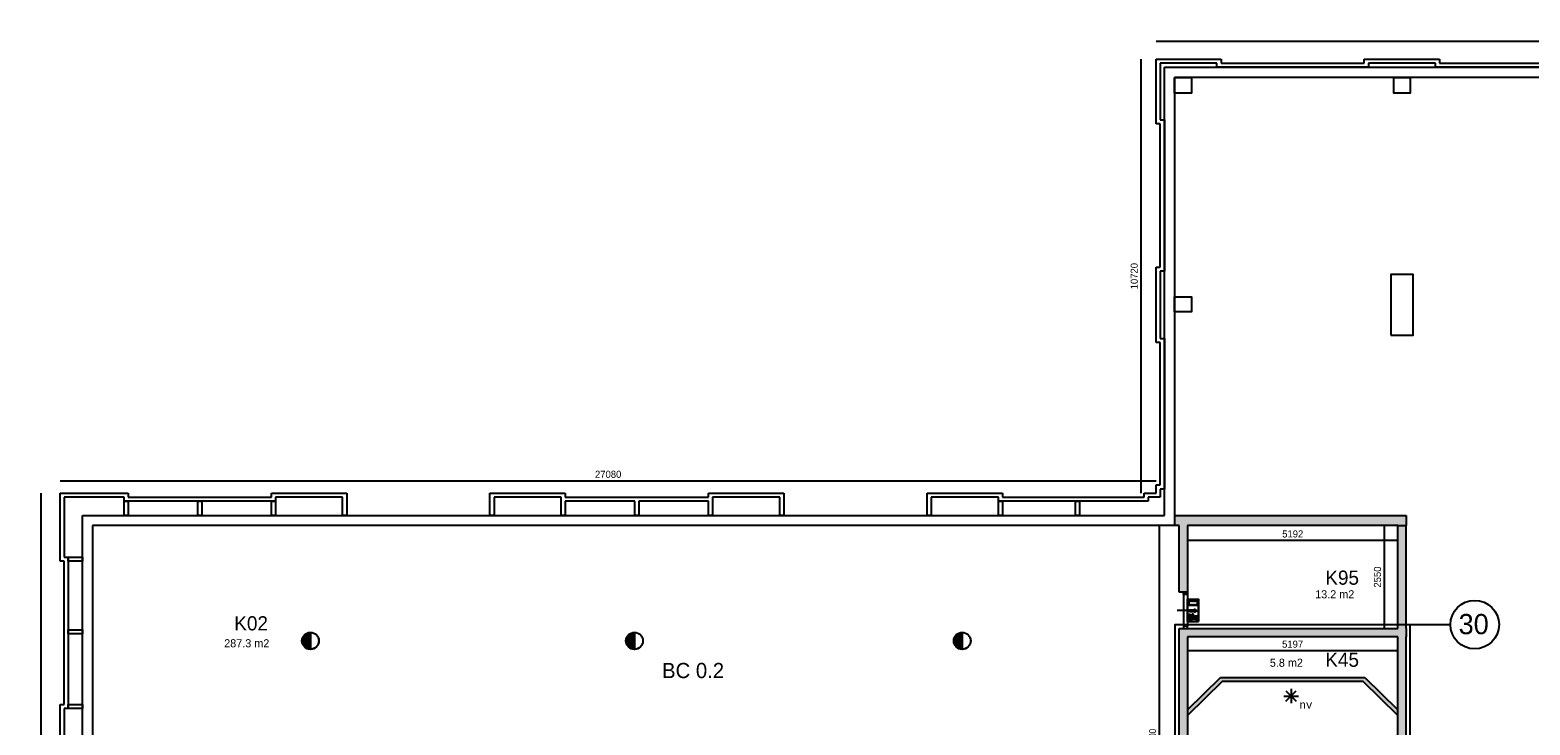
# Model space of a CAD drawing. Extents: x 319440 to 414317, y 3650 to 109188.
# Tile 21 of 46: x 328477 to 365534, y 37638 to 54811. Entities that reach past the tile are written whole.
import ezdxf
from ezdxf.enums import TextEntityAlignment as Align

# ---------------------------------------------------------------- set-up
doc = ezdxf.new("R2010")
doc.units = 0
doc.header["$MEASUREMENT"] = 0
doc.header["$PDMODE"] = 35
doc.header["$PDSIZE"] = -0.5
doc.layers.get('0').update_dxf_attribs({"linetype": 'CONTINUOUS'})
doc.layers.get('DEFPOINTS').update_dxf_attribs({"linetype": 'CONTINUOUS'})
for name, color, linetype in [('AA$1A---_ARCEER', 252, 'CONTINUOUS'), ('AL21----_BUITENWAND', 252, 'CONTINUOUS'), ('AL22----_BINNENWAND', 252, 'CONTINUOUS'), ('AL31----_BUITENKOZIJN', 252, 'CONTINUOUS'), ('AL32----_BINNENKOZIJN', 252, 'CONTINUOUS'), ('AM$1A---_MAATVOERING', 252, 'CONTINUOUS'), ('Brandweer', 252, 'CONTINUOUS'), ('COMPARTIMENTERING', 252, 'CONTINUOUS'), ('LAYER01', 252, 'CONTINUOUS'), ('M2', 252, 'CONTINUOUS'), ('OMPARTIMENTERING', 252, 'CONTINUOUS')]:
    doc.layers.add(name, color=color, linetype=linetype)
doc.styles.add('B-01', font='b-gbp')
doc.styles.add('MONOTXT', font='MONOTXT')
doc.dimstyles.new('BBA_STAND', dxfattribs={"dimtxt": 175, "dimasz": 1, "dimexe": 1, "dimexo": 0.001, "dimgap": 75, "dimtad": 1, "dimdec": 0, "dimzin": 0, "dimdsep": 46, "dimtxsty": 'B-01', "dimblk": 'NONE', "dimblk1": 'NONE', "dimblk2": 'PIJL1', "dimcen": 1, "dimse1": 1, "dimse2": 1, "dimclrd": 256, "dimclre": 1, "dimclrt": 256, "dimadec": 0, "dimazin": 0, "dimtfac": 1, "dimtdec": 0, "dimtmove": 0, "dimatfit": 0, "dimldrblk": 'PIJL1', "dimfxl": 1, "dimtolj": 1, "dimtzin": 0, "dimarcsym": 0})

# ---------------------------------------------------------------- blocks, each defined once
blk = doc.blocks.new('*D101')
at = {"layer": 'AM$1A---_MAATVOERING', "lineweight": -2, "transparency": 16777216}
blk.add_line((330020, 32871), (356865, 32871), dxfattribs=at)
at = {"layer": 'DEFPOINTS', "color": 0, "transparency": 16777216}
for p in [(330020, 42008), (356865, 42008), (356865, 32871)]:
    blk.add_point(p, dxfattribs=at)
at = {"layer": 'AM$1A---_MAATVOERING', "transparency": 16777216, "insert": (343443, 33034), "char_height": 175, "attachment_point": 5, "style": 'B-01'}
blk.add_mtext('\\A1;26845', dxfattribs=at)
blk = doc.blocks.new('_None')
blk = doc.blocks.new('PIJL1')
at = {"color": 1, "linetype": 'ByBlock'}
blk.add_line((0, 83), (0, -83), dxfattribs=at)
blk.add_solid([(-100, 17), (-100, -17), (0, 0)], dxfattribs=at)
blk = doc.blocks.new('*D102')
at = {"layer": 'AM$1A---_MAATVOERING', "lineweight": -2, "transparency": 16777216}
blk.add_line((329220, 43669), (356300, 43669), dxfattribs=at)
at = {"layer": 'DEFPOINTS', "color": 0, "transparency": 16777216}
for p in [(329220, 43369), (356300, 43669), (356300, 43369)]:
    blk.add_point(p, dxfattribs=at)
at = {"layer": 'AM$1A---_MAATVOERING', "transparency": 16777216, "insert": (342760, 43832), "char_height": 175, "attachment_point": 5, "style": 'B-01'}
blk.add_mtext('\\A1;27080', dxfattribs=at)
blk = doc.blocks.new('*D103')
at = {"layer": 'AM$1A---_MAATVOERING', "lineweight": -2, "transparency": 16777216}
blk.add_line((355920, 54089), (355920, 43369), dxfattribs=at)
at = {"layer": 'DEFPOINTS', "color": 0, "transparency": 16777216}
for p in [(356300, 54089), (355920, 43369), (356300, 43369)]:
    blk.add_point(p, dxfattribs=at)
at = {"layer": 'AM$1A---_MAATVOERING', "transparency": 16777216, "insert": (355757, 48729), "char_height": 175, "attachment_point": 5, "rotation": 90, "style": 'B-01'}
blk.add_mtext('\\A1;10720', dxfattribs=at)
blk = doc.blocks.new('*D104')
at = {"layer": 'AM$1A---_MAATVOERING', "lineweight": -2, "transparency": 16777216}
blk.add_line((356300, 54534), (390040, 54534), dxfattribs=at)
at = {"layer": 'DEFPOINTS', "color": 0, "transparency": 16777216}
for p in [(390040, 54534), (356300, 54089), (390040, 54089)]:
    blk.add_point(p, dxfattribs=at)
at = {"layer": 'AM$1A---_MAATVOERING', "transparency": 16777216, "insert": (373170, 54696), "char_height": 175, "attachment_point": 5, "style": 'B-01'}
blk.add_mtext('\\A1;33740', dxfattribs=at)
blk = doc.blocks.new('*D117')
at = {"layer": 'AM$1A---_MAATVOERING', "lineweight": -2, "transparency": 16777216}
blk.add_line((328754, 27239), (328754, 43369), dxfattribs=at)
at = {"layer": 'DEFPOINTS', "color": 0, "transparency": 16777216}
for p in [(328754, 43369), (329220, 43369), (329220, 27239)]:
    blk.add_point(p, dxfattribs=at)
at = {"layer": 'AM$1A---_MAATVOERING', "transparency": 16777216, "insert": (328591, 35304), "char_height": 175, "attachment_point": 5, "rotation": 90, "style": 'B-01'}
blk.add_mtext('\\A1;16130', dxfattribs=at)
blk = doc.blocks.new('*D118')
at = {"layer": 'AM$1A---_MAATVOERING', "lineweight": -2, "transparency": 16777216}
blk.add_line((356374, 42569), (356374, 31869), dxfattribs=at)
at = {"layer": 'DEFPOINTS', "color": 0, "transparency": 16777216}
for p in [(356551, 42569), (356374, 31869), (356551, 31869)]:
    blk.add_point(p, dxfattribs=at)
at = {"layer": 'AM$1A---_MAATVOERING', "transparency": 16777216, "insert": (356211, 37219), "char_height": 175, "attachment_point": 5, "rotation": 90, "style": 'B-01'}
blk.add_mtext('\\A1;10700', dxfattribs=at)
blk = doc.blocks.new('*D153')
at = {"layer": 'AM$1A---_MAATVOERING', "lineweight": -2, "transparency": 16777216}
blk.add_line((362268, 42196), (357075, 42196), dxfattribs=at)
at = {"layer": 'DEFPOINTS', "color": 0, "transparency": 16777216}
for p in [(357075, 42569), (362268, 42569), (357075, 42196)]:
    blk.add_point(p, dxfattribs=at)
at = {"layer": 'AM$1A---_MAATVOERING', "transparency": 16777216, "insert": (359672, 42358), "char_height": 175, "attachment_point": 5, "style": 'B-01'}
blk.add_mtext('\\A1;5192', dxfattribs=at)
blk = doc.blocks.new('*D154')
at = {"layer": 'AM$1A---_MAATVOERING', "lineweight": -2, "transparency": 16777216}
blk.add_line((361929, 42569), (361929, 40019), dxfattribs=at)
at = {"layer": 'DEFPOINTS', "color": 0, "transparency": 16777216}
for p in [(362268, 42569), (361929, 40019), (362268, 40019)]:
    blk.add_point(p, dxfattribs=at)
at = {"layer": 'AM$1A---_MAATVOERING', "transparency": 16777216, "insert": (361766, 41294), "char_height": 175, "attachment_point": 5, "rotation": 90, "style": 'B-01'}
blk.add_mtext('\\A1;2550', dxfattribs=at)
blk = doc.blocks.new('*D155')
at = {"layer": 'AM$1A---_MAATVOERING', "lineweight": -2, "transparency": 16777216}
blk.add_line((362268, 39472), (357070, 39472), dxfattribs=at)
at = {"layer": 'DEFPOINTS', "color": 0, "transparency": 16777216}
for p in [(357070, 39819), (362268, 39819), (357070, 39472)]:
    blk.add_point(p, dxfattribs=at)
at = {"layer": 'AM$1A---_MAATVOERING', "transparency": 16777216, "insert": (359669, 39634), "char_height": 175, "attachment_point": 5, "style": 'B-01'}
blk.add_mtext('\\A1;5197', dxfattribs=at)

msp = doc.modelspace()

# ---------------------------------------------------------------- hatches: boundary and pattern name
at = {"layer": 'AA$1A---_ARCEER'}
msp.add_hatch(color=256, dxfattribs=at).paths.add_polyline_path([(362267.8, 42569), (362470.4, 42569), (362470.4, 42819), (356750, 42819), (356750, 42569), (356865.4, 42569), (356865.4, 40919.2), (357075.4, 40919.2), (357075.4, 42569)])
h = msp.add_hatch(color=256, dxfattribs=at)
h.paths.add_polyline_path([(362467.8, 10269), (362467.8, 39818.8), (362470.4, 39818.8), (362470.4, 40018.8), (362467.8, 40018.8), (362467.8, 42569), (362267.8, 42569), (362267.8, 40018.8), (356870.4, 40018.8), (356870.4, 31869), (357070.4, 31869), (357070.4, 39818.8), (362267.8, 39818.8), (362267.8, 36714.7), (362269.8, 36714.7), (362270, 35026), (362267.8, 35026), (362267.8, 26864.5), (362270.4, 26864.5), (362270.4, 26804.5), (362267.8, 26804.5), (362267.8, 24834.5), (362270.4, 24834.5), (362270.4, 24634.5), (362267.8, 24634.5), (362267.8, 10269)])
h.paths.add_polyline_path([(361412, 38714.7), (362267.8, 37876.3), (362267.8, 38016.3), (361452.8, 38814.7), (357887.1, 38814.7), (357070.4, 38014.7), (357070.4, 37874.7), (357927.9, 38714.7)], flags=17)
h.paths.add_polyline_path([(358570.4, 24634.5), (362267.8, 24634.5), (362267.8, 24834.5), (358670.4, 24834.5), (358670.4, 26884.5), (358470.4, 26884.5), (358470.4, 26798), (358470.4, 24834.5), (357070.4, 24834.5), (357070.4, 26884.5), (356940.6, 26884.5), (356870.4, 26884.5), (356870.4, 24734.5), (356870.4, 20919), (357070.4, 20919), (357070.4, 24634.5)], flags=17)
h.paths.add_polyline_path([(356870.4, 20969), (356870.4, 21069), (353370.4, 21069), (353370.4, 27319), (353570.4, 27319), (353570.4, 27419), (353270.4, 27419), (353270.4, 20969)])
h.paths.add_polyline_path([(356970.4, 16619), (356970.4, 15919), (357075.4, 15919), (357075.4, 19419), (356975.6, 19419), (356865.4, 19419), (356865.4, 19319), (353800.4, 19319), (353800.4, 19219), (356865.4, 19219), (356865.4, 16719), (356570.4, 16719), (356570.4, 13329), (356045.4, 13329), (356045.4, 10269), (356255.4, 10269), (356255.4, 13119), (357255.4, 13119), (357255.4, 13329), (357255.4, 15319), (357155.4, 15319), (357155.4, 13329), (356670.4, 13329), (356670.4, 16619), (356865.4, 16619)])
h.paths.add_polyline_path([(352470.4, 10269), (352470.4, 16419), (352370.4, 16419), (352370.4, 10269)])
h.paths.add_polyline_path([(352470.4, 17419), (352470.4, 19219), (352800.4, 19219), (352800.4, 19319), (352420.4, 19319), (352370.4, 19319), (352370.4, 19219.3), (352370.4, 19219), (352370.4, 17419)])
h.paths.add_polyline_path([(352470.4, 31619), (352470.4, 31869), (349811.8, 31869), (345240.4, 31869), (345240.4, 31819), (348851.9, 31819), (349052.1, 31619), (349811.8, 31619)])
h.paths.add_polyline_path([(356940.2, 31619), (356940.2, 31634), (356940.5, 31634), (356940.5, 31619), (357070.4, 31619), (357070.4, 31869), (356870.4, 31869), (353470.4, 31869), (353470.4, 31619)])
at = {"layer": 'Brandweer'}
h = msp.add_hatch(color=256, dxfattribs=at)
h.paths.add_polyline_path([(357310.8, 40709.5), (357107.4, 40709.5), (357107.4, 40598.6), (357310.8, 40598.6)])
h.paths.add_polyline_path([(357249, 40497.7), (357249, 40474.6), (357119.5, 40474.6), (357119.5, 40446.9), (357249, 40446.9), (357249, 40423.7), (357304.5, 40460.7)])
h.paths.add_polyline_path([(357320.1, 40288.8), (357246.1, 40288.8), (357281.8, 40316.5), (357343.2, 40316.5), (357343.2, 40339.6), (357273.8, 40339.6), (357222.6, 40299.7), (357175.5, 40321.1), (357209.1, 40321.1), (357209.1, 40376.6), (357186, 40376.6), (357186, 40344.2), (357152.8, 40344.2), (357152, 40341.4), (357151.5, 40339.3), (357150.7, 40336.9), (357149.9, 40334.6), (357148.8, 40332.5), (357147.8, 40330.6), (357146.6, 40328.7), (357145.9, 40327.8), (357145.1, 40326.6), (357144.2, 40325.5), (357143.2, 40324.4), (357142.3, 40323.4), (357141.2, 40322.4), (357139.4, 40320.8), (357137.5, 40319.4), (357135.6, 40318.1), (357133.7, 40317), (357132.7, 40316.5), (357131.9, 40316.1), (357130.9, 40315.7), (357129.9, 40315.3), (357127.8, 40314.5), (357126.7, 40314.2), (357125.3, 40313.8), (357123.2, 40313.3), (357122.5, 40313.2), (357122.4, 40313.2), (357122.5, 40313.2), (357122.5, 40313.2), (357121.2, 40313), (357118.9, 40312.8), (357116.6, 40312.7), (357116.6, 40251.8), (357176.7, 40236.7), (357176.7, 40260.6), (357139.8, 40269.8), (357139.8, 40296.7), (357208.2, 40265.6), (357297, 40265.6), (357297, 40200.9), (357320.1, 40200.9)])
h.paths.add_polyline_path([(357144.3, 40347.4), (357144.3, 40347.5), (357143.9, 40354.2), (357143.9, 40354.2), (357142.7, 40358.5), (357142.6, 40358.6), (357140.6, 40362.9), (357140.5, 40363), (357138.7, 40365.7), (357138.6, 40365.8), (357134.5, 40370.1), (357134.4, 40370.2), (357130.2, 40373), (357130, 40373.2), (357126.8, 40374.7), (357126.6, 40374.8), (357121.1, 40376.2), (357121, 40376.3), (357117.6, 40376.6), (357117.4, 40376.6), (357113.4, 40376.4), (357113.2, 40376.4), (357107.6, 40375.1), (357107.5, 40375.1), (357103.3, 40373.2), (357103.1, 40373.1), (357099.8, 40370.9), (357099.6, 40370.7), (357096.4, 40367.8), (357096.2, 40367.7), (357094.6, 40365.7), (357094.5, 40365.5), (357092.8, 40363), (357092.7, 40362.8), (357091.7, 40360.9), (357091.6, 40360.8), (357090, 40356.8), (357090, 40356.7), (357088.9, 40350.6), (357088.9, 40350.5), (357089.5, 40343.2), (357089.5, 40343.1), (357091.3, 40337.6), (357091.4, 40337.4), (357093.4, 40333.7), (357093.5, 40333.6), (357096.3, 40330), (357096.5, 40329.8), (357098.8, 40327.6), (357098.9, 40327.5), (357102.7, 40324.9), (357102.8, 40324.8), (357107.9, 40322.6), (357108, 40322.5), (357112.5, 40321.4), (357115.3, 40321.2), (357115.3, 40321.2), (357119.9, 40321.3), (357120, 40321.3), (357122.6, 40321.8), (357122.8, 40321.8), (357126.9, 40323.1), (357127, 40323.1), (357130.2, 40324.6), (357130.3, 40324.7), (357134.2, 40327.4), (357137.5, 40330.6), (357137.7, 40330.8), (357139.9, 40333.8), (357140, 40334), (357141.8, 40337.1), (357141.8, 40337.2), (357143.3, 40341.3), (357143.4, 40341.5)])
for points in [[(335403, 39508.8), (335403, 39925.2, 1)], [(343410, 39508.8), (343410, 39925.2, 1)], [(351506, 39508.8), (351506, 39925.2, 1)]]:
    msp.add_hatch(color=256, dxfattribs=at).paths.add_polyline_path(points)

# ---------------------------------------------------------------- linework, layer by layer
at = {"layer": 'AL21----_BUITENWAND'}
for points in [[(356300, 52489), (356300, 54089)], [(356300, 54089), (357900.4, 54089)], [(356400, 53989), (356400, 52589)], [(357800.4, 53989), (356400, 53989)], [(356500, 53889), (389840.4, 53889)], [(356500, 42819), (356500, 53889)], [(357800.4, 53889), (357800.4, 53989)], [(361540.4, 53889), (357800.4, 53889)], [(357900.4, 54089), (357900.4, 53989)], [(357900.4, 53989), (361440.4, 53989)], [(361440.4, 54089), (363300.4, 54089)], [(361440.4, 53989), (361440.4, 54089)], [(363200.4, 53989), (361540.4, 53989)], [(361540.4, 53989), (361540.4, 53889)], [(363200.4, 53889), (363200.4, 53989)], [(366940.4, 53889), (363200.4, 53889)], [(363300.4, 54089), (363300.4, 53989)], [(363300.4, 53989), (366840.4, 53989)], [(389590.4, 53639), (356750, 53639)], [(356750, 53639), (356750, 42569)], [(356400, 52489), (356300, 52489)], [(356400, 52589), (356500, 52589)], [(356400, 48949), (356400, 52489)], [(356500, 52589), (356500, 48849)], [(356300, 47089), (356300, 48949)], [(356300, 48949), (356400, 48949)], [(356400, 48849), (356400, 47189)], [(356500, 48849), (356400, 48849)], [(356400, 47089), (356300, 47089)], [(356400, 47189), (356500, 47189)], [(356400, 43569), (356400, 47089)], [(356500, 47189), (356500, 43469)], [(329220.4, 43369), (330900.4, 43369)], [(329220.4, 41689), (329220.4, 43369)], [(330900.4, 43369), (330900.4, 43269)], [(334440.4, 43369), (336300.4, 43369)], [(334440.4, 43269), (334440.4, 43369)], [(336300.4, 43369), (336300.4, 42819)], [(339840.4, 42819), (339840.4, 43369)], [(339840.4, 43369), (341700.4, 43369)], [(341700.4, 43369), (341700.4, 43269)], [(345240.4, 43369), (347100.4, 43369)], [(345240.4, 43269), (345240.4, 43369)], [(347100.4, 43369), (347100.4, 42819)], [(350640.4, 43369), (352500.4, 43369)], [(350640.4, 42819), (350640.4, 43369)], [(352500.4, 43369), (352500.4, 43269)], [(356000, 43369), (356300, 43369)], [(356000, 43269), (356000, 43369)], [(356300, 43569), (356400, 43569)], [(356300, 43369), (356300, 43569)], [(356500, 43469), (356400, 43469)], [(356400, 43469), (356400, 43269)], [(330800.4, 43269), (329320.4, 43269)], [(329320.4, 43269), (329320.4, 41789)], [(330800.4, 43169), (330800.4, 43269)], [(334540.4, 43169), (330800.4, 43169)], [(330800.4, 43169), (330900.4, 43169)], [(330800.4, 42819), (330800.4, 43169)], [(330900.4, 43269), (334440.4, 43269)], [(330900.4, 43169), (330900.4, 42819)], [(332620.4, 43169), (332720.4, 43169)], [(332620.4, 42819), (332620.4, 43169)], [(332720.4, 43169), (332720.4, 42819)], [(334440.4, 42819), (334440.4, 43169)], [(334440.4, 43169), (334540.4, 43169)], [(336200.4, 43269), (334540.4, 43269)], [(334540.4, 43269), (334540.4, 43169)], [(334540.4, 43169), (334540.4, 42819)], [(336200.4, 42819), (336200.4, 43269)], [(339940.4, 43269), (339940.4, 42819)], [(341600.4, 43269), (339940.4, 43269)], [(341600.4, 43169), (341600.4, 43269)], [(341600.4, 42819), (341600.4, 43169)], [(341700.4, 43269), (345240.4, 43269)], [(343420.4, 43169), (341700.4, 43169)], [(341700.4, 43169), (341700.4, 42819)], [(343420.4, 42819), (343420.4, 43169)], [(345240.4, 43169), (343520.4, 43169)], [(343520.4, 43169), (343520.4, 42819)], [(345240.4, 42819), (345240.4, 43169)], [(347000.4, 43269), (345340.4, 43269)], [(345340.4, 43269), (345340.4, 43169)], [(345340.4, 43169), (345340.4, 42819)], [(347000.4, 42819), (347000.4, 43269)], [(352400.4, 43269), (350740.4, 43269)], [(350740.4, 43269), (350740.4, 42819)], [(352400.4, 43169), (352400.4, 43269)], [(356099.9, 43169), (352400.4, 43169)], [(352401.8, 43169), (352501.8, 43169)], [(352401.8, 42819), (352401.8, 43169)], [(352500.4, 43269), (355999.9, 43269)], [(352501.8, 43169), (352501.8, 42819)], [(354301.8, 43169), (354401.8, 43169)], [(354301.8, 42819), (354301.8, 43169)], [(354401.8, 43169), (354401.8, 42819)], [(356400, 43269), (356100, 43269)], [(356100, 43269), (356100, 43169)], [(329770.4, 42819), (356500, 42819)], [(329770.4, 30889), (329770.4, 42819)], [(330900.4, 42819), (330800.4, 42819)], [(332720.4, 42819), (332620.4, 42819)], [(334540.4, 42819), (334440.4, 42819)], [(336300.4, 42819), (336200.4, 42819)], [(339940.4, 42819), (339840.4, 42819)], [(341700.4, 42819), (341600.4, 42819)], [(343520.4, 42819), (343420.4, 42819)], [(345340.4, 42819), (345240.4, 42819)], [(347100.4, 42819), (347000.4, 42819)], [(350740.4, 42819), (350640.4, 42819)], [(352501.8, 42819), (352401.8, 42819)], [(354401.8, 42819), (354301.8, 42819)], [(356750, 42569), (330020.4, 42569)], [(330020.4, 42569), (330020.4, 30889)], [(329320.4, 41689), (329220.4, 41689)], [(329320.4, 41789), (329420.4, 41789)], [(329320.4, 38149), (329320.4, 41689)], [(329420.4, 41789), (329420.4, 38049)], [(329420.4, 41689), (329420.4, 41789)], [(329420.4, 41789), (329770.4, 41789)], [(329770.4, 41689), (329420.4, 41689)], [(329770.4, 41789), (329770.4, 41689)], [(329420.4, 39890), (329420.4, 39990)], [(329420.4, 39990), (329770.4, 39990)], [(329770.4, 39890), (329420.4, 39890)], [(329770.4, 39990), (329770.4, 39890)], [(329220.4, 36289), (329220.4, 38149)], [(329220.4, 38149), (329320.4, 38149)], [(329420.4, 38049), (329320.4, 38049)], [(329320.4, 38049), (329320.4, 36389)], [(329420.4, 38049), (329420.4, 38149)], [(329420.4, 38149), (329770.4, 38149)], [(329770.4, 38049), (329420.4, 38049)], [(329770.4, 38149), (329770.4, 38049)]]:
    msp.add_lwpolyline(points, dxfattribs=at)
at = {"layer": 'AL22----_BINNENWAND'}
for points in [[(356750, 53639), (357170.4, 53639), (357170.4, 53249), (356750, 53249)], [(362170.2, 53639), (362570.4, 53639), (362570.4, 53249), (362170.2, 53249)], [(362095.4, 47269), (362645.4, 47269), (362645.4, 48769), (362095.4, 48769)], [(356750, 48218.2), (357170.4, 48218.2), (357170.4, 47849), (356750, 47849)]]:
    msp.add_lwpolyline(points, close=True, dxfattribs=at)
for points in [[(356750, 42819), (362470.4, 42819)], [(362470.4, 42819), (362470.4, 42569)], [(356865.4, 42569), (356750, 42569)], [(356865.4, 40919.2), (356865.4, 42569)], [(362267.8, 42569), (357075.4, 42569)], [(357075.4, 42569), (357075.4, 40919.2)], [(362267.8, 40018.8), (362267.8, 42569)], [(362267.8, 42569), (362467.8, 42569)], [(362467.8, 42569), (362467.8, 40018.8)], [(357075.4, 40919.2), (356865.4, 40919.2)], [(356870.4, 40018.8), (362267.8, 40018.8)], [(356870.4, 31869), (356870.4, 40018.8)], [(362267.8, 39818.8), (357070.4, 39818.8)], [(357070.4, 39818.8), (357070.4, 31869)], [(362267.8, 10269), (362267.8, 39818.8)], [(362467.8, 40018.8), (362470.4, 40018.8)], [(362467.8, 39818.8), (362467.8, 10269)], [(362470.4, 39818.8), (362467.8, 39818.8)], [(362470.4, 40018.8), (362470.4, 39818.8)], [(357070.4, 38014.7), (357887.1, 38814.7)], [(357927.9, 38714.7), (357070.4, 37874.7)], [(357887, 38814.7), (361452.8, 38814.7)], [(361412, 38714.7), (357927.9, 38714.7)], [(362269.5, 37874.7), (361412, 38714.7)], [(361452.8, 38814.7), (362269.5, 38014.7)]]:
    msp.add_lwpolyline(points, dxfattribs=at)
at = {"layer": 'AL31----_BUITENKOZIJN'}
msp.add_lwpolyline([(357220.4, 40469.1), (357020.4, 40469.1), (356820.4, 40469.1)], dxfattribs=at)
at = {"layer": 'AL32----_BINNENKOZIJN'}
for points in [[(357070.4, 40919.2), (357070.4, 40859.2), (356970.4, 40859.2), (356970.4, 40919.2)], [(357070.4, 40019.2), (357070.4, 40079), (356970.6, 40079), (356970.6, 40019.2)]]:
    msp.add_lwpolyline(points, close=True, dxfattribs=at)
for points in [[(356970.4, 40859.2), (356970.6, 40079)], [(357070.4, 40859.2), (357070.4, 40079)]]:
    msp.add_lwpolyline(points, dxfattribs=at)
at = {"layer": 'Brandweer'}
for p, q in [((357070.4, 40746.5), (357347.8, 40746.5)), ((357070.4, 40191.7), (357070.4, 40746.5)), ((357107.4, 40709.5), (357310.8, 40709.5)), ((357107.4, 40709.5), (357107.4, 40598.6)), ((357107.4, 40598.6), (357310.8, 40598.6)), ((357119.5, 40474.6), (357249, 40474.6)), ((357119.5, 40446.9), (357249, 40446.9)), ((357249, 40497.7), (357304.5, 40460.7)), ((357249, 40474.6), (357249, 40497.7)), ((357304.5, 40460.7), (357249, 40423.7)), ((357249, 40423.7), (357249, 40446.9)), ((357310.8, 40709.5), (357310.8, 40598.6)), ((357347.8, 40191.7), (357347.8, 40746.5)), ((357070.4, 40191.7), (357347.8, 40191.7)), ((357116.6, 40312.8), (357116.6, 40251.8)), ((357116.6, 40251.8), (357176.7, 40236.7)), ((357139.8, 40269.8), (357139.8, 40296.7)), ((357139.8, 40296.7), (357208.2, 40265.6)), ((357139.8, 40269.8), (357176.7, 40260.6)), ((357152.4, 40344.2), (357186, 40344.2)), ((357175.5, 40321.1), (357222.6, 40299.7)), ((357175.5, 40321.1), (357209.1, 40321.1)), ((357176.7, 40260.6), (357176.7, 40236.7)), ((357186, 40376.6), (357186, 40344.2)), ((357209.1, 40376.6), (357186, 40376.6)), ((357208.2, 40265.6), (357297, 40265.6)), ((357209.1, 40376.6), (357209.1, 40321.1)), ((357222.4, 40299.6), (357273.8, 40339.6)), ((357246.1, 40288.8), (357281.8, 40316.5)), ((357320.1, 40288.8), (357246.1, 40288.8)), ((357273.8, 40339.6), (357343.2, 40339.6)), ((357343.2, 40316.5), (357281.8, 40316.5)), ((357297, 40265.6), (357297, 40200.9)), ((357297, 40200.9), (357320.1, 40200.9)), ((357320.1, 40200.9), (357320.1, 40288.8)), ((357343.2, 40339.6), (357343.2, 40316.5)), ((335403, 39926.5), (335403, 39507.5)), ((343410, 39926.5), (343410, 39507.5)), ((351506, 39926.5), (351506, 39507.5)), ((359451.1, 38353.8, 2600), (359812.8, 38353.8, 2600)), ((359504.7, 38226.2, 2600), (359760.4, 38481.9, 2600)), ((359504.7, 38481.9, 2600), (359759.2, 38227.5, 2600)), ((359631.9, 38534.6, 2600), (359631.9, 38174.8, 2600))]:
    msp.add_line(p, q, dxfattribs=at)
for points in [[(357347.8, 40191.7), (357070.4, 40191.7), (357070.4, 40746.5), (357347.8, 40746.5), (357347.8, 40191.7)], [(357310.8, 40598.6), (357107.4, 40598.6), (357107.4, 40709.5), (357310.8, 40709.5), (357310.8, 40598.6)], [(357119.5, 40474.6), (357119.5, 40446.9), (357249, 40446.9), (357249, 40423.7), (357304.5, 40460.7), (357249, 40497.7), (357249, 40474.6), (357119.5, 40474.6)], [(357112.5, 40321.4), (357107.9, 40322.5), (357102.8, 40324.8), (357098.9, 40327.5), (357096.4, 40329.9), (357093.4, 40333.6), (357091.3, 40337.5), (357089.5, 40343.2), (357088.9, 40350.5), (357090, 40356.8), (357091.6, 40360.8), (357092.7, 40363), (357094.5, 40365.6), (357096.3, 40367.7), (357099.7, 40370.8), (357103.2, 40373.2), (357107.5, 40375.1), (357113.3, 40376.4), (357117.5, 40376.6), (357121.1, 40376.3), (357126.7, 40374.7), (357130.1, 40373.1), (357134.5, 40370.1), (357138.7, 40365.7), (357140.6, 40362.9), (357142.6, 40358.5), (357143.9, 40354.2), (357144.3, 40347.5), (357143.4, 40341.4), (357141.8, 40337.2), (357140, 40333.9), (357137.6, 40330.7), (357134.2, 40327.4), (357130.2, 40324.7), (357126.9, 40323.1), (357122.7, 40321.8), (357119.9, 40321.3), (357115.3, 40321.2), (357112.5, 40321.4)], [(357097, 40368.5), (357098, 40369.4), (357099, 40370.3), (357100.1, 40371.2), (357101.2, 40371.9), (357102.4, 40372.7), (357103.6, 40373.3), (357104.8, 40374), (357106, 40374.5), (357107.3, 40375), (357108.6, 40375.4), (357109.9, 40375.8), (357111.2, 40376.1), (357112.6, 40376.3), (357113.9, 40376.5), (357115.3, 40376.6), (357116.6, 40376.6), (357118, 40376.6), (357119.4, 40376.5), (357120.7, 40376.3), (357122, 40376.1), (357123.4, 40375.8), (357124.7, 40375.4), (357126, 40375), (357127.3, 40374.5), (357128.5, 40374), (357129.7, 40373.3), (357130.9, 40372.7), (357132, 40371.9), (357133.2, 40371.2), (357134.2, 40370.3), (357135.3, 40369.4), (357136.3, 40368.5), (357137.2, 40367.5), (357138.1, 40366.5), (357138.9, 40365.4), (357139.7, 40364.3), (357140.4, 40363.1), (357141.1, 40361.9), (357141.7, 40360.7), (357142.3, 40359.5), (357142.8, 40358.2), (357143.2, 40356.9), (357143.5, 40355.6), (357143.8, 40354.3), (357144.1, 40352.9), (357144.2, 40351.6), (357144.3, 40350.2), (357144.4, 40348.9), (357144.3, 40347.5), (357144.2, 40346.1), (357144.1, 40344.8), (357143.8, 40343.5), (357143.5, 40342.1), (357143.2, 40340.8), (357142.8, 40339.5), (357142.3, 40338.3), (357141.7, 40337), (357141.1, 40335.8), (357140.4, 40334.6), (357139.7, 40333.5), (357138.9, 40332.3), (357138.1, 40331.3), (357137.2, 40330.2), (357136.3, 40329.3), (357135.3, 40328.3), (357134.2, 40327.4), (357133.2, 40326.6), (357132, 40325.8), (357130.9, 40325.1), (357129.7, 40324.4), (357128.5, 40323.8), (357127.3, 40323.2), (357126, 40322.7), (357124.7, 40322.3), (357123.4, 40322), (357122, 40321.7), (357120.7, 40321.4), (357119.4, 40321.3), (357118, 40321.2), (357116.6, 40321.1), (357115.3, 40321.2), (357113.9, 40321.3), (357112.6, 40321.4), (357111.2, 40321.7), (357109.9, 40322), (357108.6, 40322.3), (357107.3, 40322.7), (357106, 40323.2), (357104.8, 40323.8), (357103.6, 40324.4), (357102.4, 40325.1), (357101.2, 40325.8), (357100.1, 40326.6), (357099, 40327.4), (357098, 40328.3), (357097, 40329.3), (357096.1, 40330.2), (357095.2, 40331.3), (357094.3, 40332.3), (357093.6, 40333.5), (357092.8, 40334.6), (357092.2, 40335.8), (357091.6, 40337), (357091, 40338.3), (357090.5, 40339.5), (357090.1, 40340.8), (357089.7, 40342.1), (357089.4, 40343.5), (357089.2, 40344.8), (357089, 40346.2), (357088.9, 40347.5), (357088.9, 40348.9), (357088.9, 40350.2), (357089, 40351.6), (357089.2, 40352.9), (357089.4, 40354.3), (357089.7, 40355.6), (357090.1, 40356.9), (357090.5, 40358.2), (357091, 40359.5), (357091.6, 40360.7), (357092.2, 40361.9), (357092.8, 40363.1), (357093.6, 40364.3), (357094.3, 40365.4), (357095.2, 40366.5), (357096.1, 40367.5), (357097, 40368.5)], [(357320.1, 40200.9), (357297, 40200.9), (357297, 40265.6), (357208.2, 40265.6), (357139.8, 40296.7), (357139.8, 40269.8), (357176.7, 40260.6), (357176.7, 40236.7), (357116.6, 40251.8), (357116.6, 40312.8), (357122.5, 40313.2), (357125, 40313.7), (357127.5, 40314.4), (357130.2, 40315.4), (357133.7, 40317.1), (357136.5, 40318.7), (357138.3, 40320), (357140.7, 40321.9), (357142.5, 40323.7), (357145, 40326.5), (357147, 40329.3), (357148.7, 40332.3), (357150.1, 40335.2), (357151.5, 40339.3), (357152.1, 40342.3), (357152.8, 40344.2), (357186, 40344.2), (357186, 40376.6), (357209.1, 40376.6), (357209.1, 40321.1), (357175.5, 40321.1), (357222.6, 40299.7), (357273.8, 40339.6), (357343.2, 40339.6), (357343.2, 40316.5), (357281.8, 40316.5), (357246.1, 40288.8), (357320.1, 40288.8), (357320.1, 40200.9)], [(357116.6, 40312.8), (357117, 40312.8), (357117.4, 40312.8), (357117.9, 40312.8), (357118.3, 40312.8), (357118.7, 40312.8), (357119.1, 40312.8), (357119.5, 40312.9), (357119.9, 40312.9), (357120.3, 40312.9), (357120.7, 40313), (357121.1, 40313), (357121.5, 40313.1), (357121.9, 40313.1), (357122.3, 40313.2), (357122.7, 40313.3), (357123.1, 40313.3), (357123.5, 40313.4), (357123.9, 40313.5), (357124.3, 40313.6), (357124.7, 40313.7), (357125.1, 40313.8), (357125.5, 40313.9), (357125.9, 40314), (357126.3, 40314.1), (357126.7, 40314.2), (357127.1, 40314.3), (357127.5, 40314.4), (357127.8, 40314.5), (357128.2, 40314.7), (357128.6, 40314.8), (357129, 40314.9), (357129.4, 40315.1), (357129.8, 40315.2), (357130.1, 40315.4), (357130.5, 40315.5), (357130.9, 40315.7), (357131.3, 40315.8), (357131.6, 40316), (357132, 40316.2), (357132.4, 40316.4), (357132.7, 40316.5), (357133.1, 40316.7), (357133.5, 40316.9), (357133.8, 40317.1), (357134.2, 40317.3), (357134.5, 40317.5), (357134.9, 40317.7), (357135.2, 40317.9), (357135.6, 40318.1), (357135.9, 40318.3), (357136.3, 40318.6), (357136.6, 40318.8), (357136.9, 40319), (357137.3, 40319.2), (357137.6, 40319.5), (357137.9, 40319.7), (357138.3, 40320), (357138.6, 40320.2), (357138.9, 40320.4), (357139.2, 40320.7), (357139.5, 40321), (357139.9, 40321.2), (357140.2, 40321.5), (357140.5, 40321.7), (357140.8, 40322), (357141.1, 40322.3), (357141.4, 40322.6), (357141.7, 40322.8), (357142, 40323.1), (357142.3, 40323.4), (357142.5, 40323.7), (357142.8, 40324), (357143.1, 40324.3), (357143.4, 40324.6), (357143.7, 40324.9), (357143.9, 40325.2), (357144.2, 40325.5), (357144.4, 40325.8), (357144.7, 40326.1), (357145, 40326.5), (357145.2, 40326.8), (357145.5, 40327.1), (357145.7, 40327.4), (357145.9, 40327.8), (357146.2, 40328.1), (357146.4, 40328.4), (357146.6, 40328.8), (357146.9, 40329.1), (357147.1, 40329.4), (357147.3, 40329.8), (357147.5, 40330.1), (357147.7, 40330.5), (357147.9, 40330.8), (357148.1, 40331.2), (357148.3, 40331.5), (357148.5, 40331.9), (357148.7, 40332.3), (357148.9, 40332.6), (357149.1, 40333), (357149.2, 40333.4), (357149.4, 40333.7), (357149.6, 40334.1), (357149.8, 40334.5), (357149.9, 40334.8), (357150.1, 40335.2), (357150.2, 40335.6), (357150.4, 40336), (357150.5, 40336.4), (357150.6, 40336.7), (357150.8, 40337.1), (357150.9, 40337.5), (357151, 40337.9), (357151.2, 40338.3), (357151.3, 40338.7), (357151.4, 40339.1), (357151.5, 40339.5), (357151.6, 40339.9), (357151.7, 40340.2), (357151.8, 40340.6), (357151.9, 40341), (357152, 40341.4), (357152.1, 40341.8), (357152.1, 40342.2), (357152.2, 40342.6), (357152.3, 40343), (357152.3, 40343.4), (357152.4, 40343.8), (357152.4, 40344.2)]]:
    msp.add_lwpolyline(points, dxfattribs=at)
msp.add_lwpolyline([(357116.6, 40312.8), (357123.3, 40313.4), (357133.3, 40316.8), (357138.8, 40320.3), (357142.7, 40323.9), (357147.4, 40330), (357150.5, 40336.4), (357151.9, 40341.2), (357152.8, 40344.2), (357186, 40344.2), (357186, 40376.6), (357209.1, 40376.6), (357209.1, 40321.1), (357175.5, 40321.1), (357222.6, 40299.7), (357273.8, 40339.6), (357343.2, 40339.6), (357343.2, 40316.5), (357281.8, 40316.5), (357246.1, 40288.8), (357320.1, 40288.8), (357320.1, 40200.9), (357297, 40200.9), (357297, 40265.6), (357208.2, 40265.6), (357139.8, 40296.7), (357139.8, 40269.8), (357176.7, 40260.6), (357176.7, 40236.7), (357116.6, 40251.8)], close=True, dxfattribs=at)
for centre, radius in [((335403, 39717), 209.5), ((335403, 39717), 208.2), ((343410, 39717), 209.5), ((343410, 39717), 208.2), ((351506, 39717), 209.5), ((351506, 39717), 208.2)]:
    msp.add_circle(centre, radius, dxfattribs=at)
at = {"layer": 'COMPARTIMENTERING'}
msp.add_circle((364167.8, 40118.8), 600, dxfattribs=at)
at = {"layer": 'OMPARTIMENTERING', "ltscale": 800}
msp.add_line((362567.8, 40118.8), (363567.8, 40118.8), dxfattribs=at)
msp.add_lwpolyline([(356770.4, 24493), (356770.4, 24493), (356770.4, 24493), (356770.4, 40118.8), (362567.8, 40118.8), (362567.8, 24493)], close=True, dxfattribs=at)

# ---------------------------------------------------------------- texts
at = {"layer": 'Brandweer', "style": 'MONOTXT'}
msp.add_text('nv', height=185.94, dxfattribs=at).set_placement((359997.5, 38138.4, 2600), align=Align.MIDDLE)
at = {"layer": 'LAYER01', "style": 'B-01'}
for s, height, p in [('K95', 350, (360476.4, 41104)), ('K02', 350, (333523.1, 39976)), ('30', 500, (363770.2, 39882.2)), ('K45', 350, (360476.4, 39075.8)), ('BC 0.2', 375, (344091, 38797))]:
    msp.add_text(s, height=height, rotation=0, dxfattribs=at).set_placement(p)
at = {"layer": 'M2', "char_height": 200, "width": 1805, "attachment_point": 1, "style": 'B-01'}
for s, insert in [('13.2 m2', (360226, 40968)), ('287.3 m2', (333274, 39758)), ('5.8 m2', (359106, 39277))]:
    msp.add_mtext(s, dxfattribs=dict(at, insert=insert))

# ---------------------------------------------------------------- dimensions: what is measured, and where the dimension line sits
at = {"layer": 'AM$1A---_MAATVOERING'}
for base, p1, p2, picture, middle in [((390040.4, 54534), (356300, 54089), (390040.4, 54089), '*D104', (373170.2, 54696.5)), ((356300, 43669), (329220.4, 43369), (356300, 43369), '*D102', (342760.2, 43831.5)), ((357075.4, 42196), (362267.8, 42569), (357075.4, 42569), '*D153', (359671.6, 42358.5)), ((356865.4, 32871), (330020.4, 42008), (356865.4, 42008), '*D101', (343442.9, 33033.5)), ((357070.4, 39472), (362267.8, 39818.8), (357070.4, 39818.8), '*D155', (359669.1, 39634.5))]:
    dim = msp.add_linear_dim(base=base, p1=p1, p2=p2, dimstyle='BBA_STAND', dxfattribs=at)
    dim.commit()
    dim.dimension.update_dxf_attribs({"geometry": picture, "text_midpoint": middle})
for base, p1, p2, picture, middle in [((355920, 43369), (356300, 54089), (356300, 43369), '*D103', (355757.5, 48729)), ((328754, 43369), (329220.4, 27239), (329220.4, 43369), '*D117', (328591.5, 35304)), ((356374, 31869), (356551, 42569), (356551, 31869), '*D118', (356211.5, 37219)), ((361929, 40018.8), (362267.8, 42569), (362267.8, 40018.8), '*D154', (361766.5, 41293.9))]:
    dim = msp.add_linear_dim(base=base, p1=p1, p2=p2, angle=270, dimstyle='BBA_STAND', dxfattribs=at)
    dim.commit()
    dim.dimension.update_dxf_attribs({"geometry": picture, "text_midpoint": middle})

doc.saveas('drawing.dxf')
